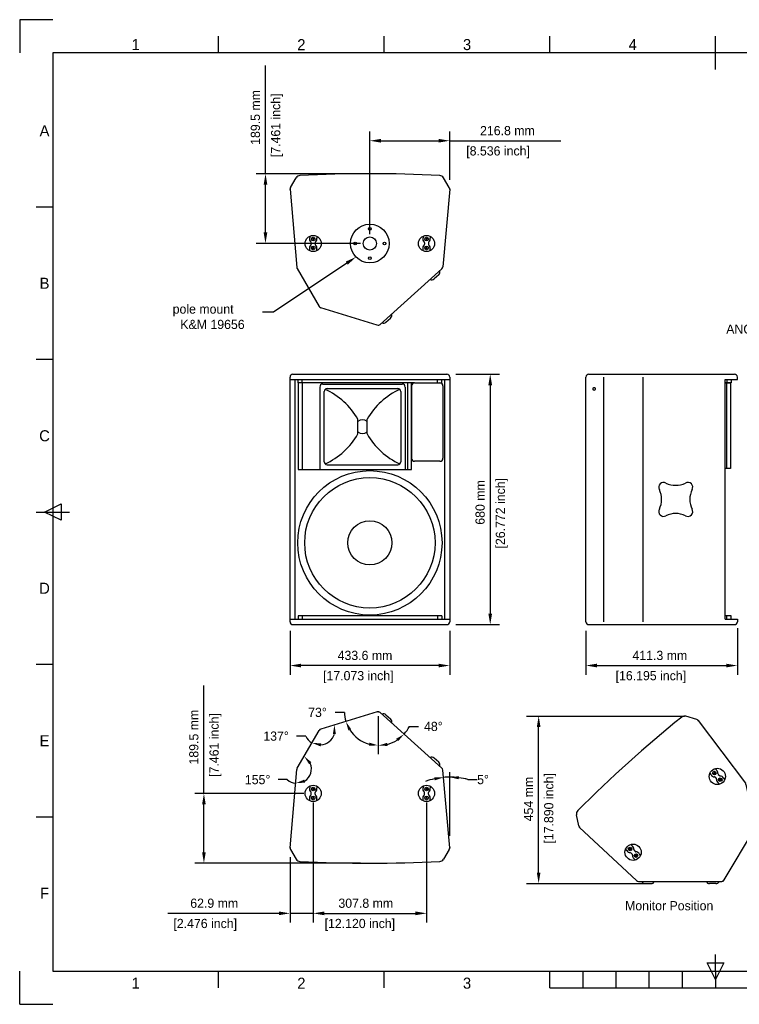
# Model space of a CAD drawing. Extents: x -90 to 3690, y 549 to 3222.
# Tile 1 of 2: x -90 to 1864, y 549 to 3222. Entities that reach past the tile are written whole.
import ezdxf
from ezdxf.enums import TextEntityAlignment as Align

# ---------------------------------------------------------------- set-up
doc = ezdxf.new("R2010")
doc.units = 0
for name, color, linetype in [('KF_CA_1515_6_BOTTOM', 7, 'CONTINUOUS'), ('KF_CA_1515_6_DIM', 1, 'CONTINUOUS'), ('KF_CA_1515_6_FRONT', 7, 'CONTINUOUS'), ('KF_CA_1515_6_SIDE', 7, 'CONTINUOUS'), ('KF_CA_1515_6_TOP', 7, 'CONTINUOUS'), ('KF_FRAME_050', 6, 'CONTINUOUS'), ('KF_FRAME_070', 5, 'CONTINUOUS'), ('KF_FRAME_200', 8, 'CONTINUOUS')]:
    doc.layers.add(name, color=color, linetype=linetype)

# ---------------------------------------------------------------- blocks, each defined once
blk = doc.blocks.new('KF_CA_1515_6_BOTTOM')
at = {"layer": 'KF_CA_1515_6_BOTTOM'}
for p, q in [((-215.7, -37.4), (-199.9, -11.1)), ((215.7, -37.4), (199.9, -11.1)), ((-216.8, -42.2), (-198.2, -254.4)), ((216.8, -42.2), (198.3, -253)), ((-163.4, -169.7), (-163.4, -173.9)), ((-156, -175.4), (-153.9, -177.5)), ((-153.9, -177.5), (-156, -179.6)), ((-151.8, -175.4), (-153.9, -177.5)), ((-153.9, -177.5), (-151.8, -179.6)), ((-144.4, -169.7), (-144.4, -173.9)), ((144.4, -169.7), (144.4, -173.9)), ((151.8, -175.4), (153.9, -177.5)), ((153.9, -177.5), (151.8, -179.6)), ((156, -175.4), (153.9, -177.5)), ((153.9, -177.5), (156, -179.6)), ((163.4, -169.7), (163.4, -173.9)), ((-163.4, -209.3), (-163.4, -205.1)), ((-159.4, -187.3), (-159.4, -191.7)), ((-153.9, -201.5), (-156, -199.4)), ((-156, -203.6), (-153.9, -201.5)), ((-153.9, -201.5), (-151.8, -199.4)), ((-151.8, -203.6), (-153.9, -201.5)), ((-148.4, -187.3), (-148.4, -191.7)), ((-144.4, -209.3), (-144.4, -205.1)), ((144.4, -209.3), (144.4, -205.1)), ((148.4, -187.3), (148.4, -191.7)), ((153.9, -201.5), (151.8, -199.4)), ((151.8, -203.6), (153.9, -201.5)), ((153.9, -201.5), (156, -199.4)), ((156, -203.6), (153.9, -201.5)), ((159.4, -187.3), (159.4, -191.7)), ((163.4, -209.3), (163.4, -205.1)), ((-197.2, -257.7), (-137.9, -360.4)), ((195.7, -258.3), (28, -409.3)), ((187, -274.2), (174.4, -285.6)), ((20.3, -411), (-133.3, -364)), ((43.8, -403.2), (56.4, -391.8))]:
    blk.add_line(p, q, dxfattribs=at)
for centre, radius in [((0, -189.5), 52.5), ((0, -149.5), 3.75), ((-153.9, -189.5), 22), ((-153.9, -177.5), 5), ((-40, -189.5), 3.75), ((0, -189.5), 17.8), ((40, -189.5), 3.75), ((153.9, -189.5), 22), ((153.9, -177.5), 5), ((-153.9, -201.5), 5), ((153.9, -201.5), 5), ((0, -229.5), 3.75)]:
    blk.add_circle(centre, radius, dxfattribs=at)
for centre, radius, start, end in [((-0.1, -3544.3), 3544.3, 86.9285, 93.0695), ((-189.2, -17.6), 12.5, 93.0695, 148.9993), ((189.2, -17.6), 12.5, 30.999, 86.9285), ((-208.8, -41.5), 8, 148.9993, 185.0001), ((208.8, -41.5), 8, 354.9999, 30.999), ((-153.9, -177.5), 10, 164.0576, 229.1678), ((-166.4, -173.9), 3, 344.0576, 0), ((-162.4, -187.3), 3, 0, 49.1678), ((-145.4, -187.3), 3, 130.8322, 180), ((-153.9, -177.5), 10, 310.8322, 15.9424), ((-141.4, -173.9), 3, 180, 195.9424), ((153.9, -177.5), 10, 164.0576, 229.1678), ((141.4, -173.9), 3, 344.0576, 0), ((145.4, -187.3), 3, 0, 49.1678), ((162.4, -187.3), 3, 130.8322, 180), ((153.9, -177.5), 10, 310.8322, 15.9424), ((166.4, -173.9), 3, 180, 195.9424), ((-153.9, -201.5), 10, 130.8322, 195.9424), ((-166.4, -205.1), 3, 0, 15.9424), ((-162.4, -191.7), 3, 310.8322, 0), ((-145.4, -191.7), 3, 180, 229.1678), ((-153.9, -201.5), 10, 344.0576, 49.1678), ((-141.4, -205.1), 3, 164.0576, 180), ((153.9, -201.5), 10, 130.8322, 195.9424), ((141.4, -205.1), 3, 0, 15.9424), ((145.4, -191.7), 3, 310.8322, 0), ((162.4, -191.7), 3, 180, 229.1678), ((153.9, -201.5), 10, 344.0576, 49.1678), ((166.4, -205.1), 3, 164.0576, 180), ((-190.3, -253.7), 8, 185.0001, 209.9999), ((180.3, -266.8), 10, 312, 18.4218), ((190.4, -252.3), 8, 312.0001, 354.9999), ((167.7, -278.2), 10, 245.5782, 312), ((-131, -356.4), 8, 209.9999, 253), ((49.7, -384.4), 10, 312, 18.4218), ((22.7, -403.3), 8, 253, 312.0001), ((37.1, -395.8), 10, 245.5782, 312)]:
    blk.add_arc(centre, radius, start, end, dxfattribs=at)
for p in [(-216.8, -41.5), (216.8, -41.5)]:
    blk.add_point(p, dxfattribs=at)
blk = doc.blocks.new('KF_CA_1515_6_FRONT')
at = {"layer": 'KF_CA_1515_6_FRONT'}
for p, q in [((-208.8, 0), (208.8, 0)), ((-216.8, -672), (-216.8, -8)), ((-216.8, -15), (216.8, -15)), ((-202.5, -665), (-202.5, -15)), ((-195.1, -24), (-195.1, -15)), ((-195.1, -24), (-195.1, -15)), ((121.5, -24), (-195.1, -24)), ((-195.1, -24), (-195.1, -259)), ((-184.1, -24), (-184.1, -15)), ((-184.1, -24), (-184.1, -259)), ((102.5, -24), (102.5, -259)), ((113.5, -259), (113.5, -24)), ((121.5, -24), (190.5, -24)), ((184.1, -24), (184.1, -15)), ((186.1, -24), (195.1, -24)), ((195.1, -24), (195.1, -15)), ((202.5, -15), (202.5, -665)), ((216.8, -8), (216.8, -672)), ((-136, -35), (-136, -251)), ((-136, -35), (-136, -259)), ((-128, -27), (88, -27)), ((-124, -238), (-124, -47)), ((-116, -39), (76, -39)), ((84, -47), (84, -238)), ((96, -35), (96, -251)), ((96, -35), (96, -259)), ((113.5, -32), (113.5, -228.5)), ((198.5, -32), (198.5, -228.5)), ((-32.5, -162.5), (-32.5, -122.5)), ((-7.5, -162.5), (-7.5, -122.5)), ((190.5, -236.5), (121.5, -236.5)), ((-195.1, -259), (113.4, -259)), ((-116, -246), (76, -246)), ((-216.8, -665), (217.6, -665)), ((195.1, -656), (-195.1, -656)), ((-195.1, -656), (-195.1, -665)), ((-184.1, -656), (-184.1, -665)), ((184.1, -656), (184.1, -665)), ((195.1, -656), (195.1, -665)), ((-208.8, -680), (208.8, -680))]:
    blk.add_line(p, q, dxfattribs=at)
for radius in [196, 177, 60]:
    blk.add_circle((0, -458), radius, dxfattribs=at)
for centre, radius, start, end in [((-208.8, -8), 8, 90, 180), ((208.8, -8), 8, 0, 90), ((121.5, -32), 8, 90, 180), ((190.5, -32), 8, 0, 90), ((-128, -35), 8, 90, 180), ((-116, -47), 8, 90, 180), ((-200.6, -217.7), 193.2, 29.52, 65.8849), ((160.6, -217.7), 193.2, 114.1151, 150.48), ((76, -47), 8, 0, 90), ((88, -35), 8, 0, 90), ((-20, -142.5), 18.7, 48.1897, 131.8103), ((-20, -142.5), 18.7, 228.1897, 311.8103), ((-200.6, -67.3), 193.2, 294.1151, 330.48), ((160.6, -67.3), 193.2, 209.52, 245.8849), ((-116, -238), 8, 180, 270), ((76, -238), 8, 270, 0), ((121.5, -228.5), 8, 180, 270), ((190.5, -228.5), 8, 270, 0), ((-208.8, -672), 8, 180, 270), ((208.8, -672), 8, 270, 0)]:
    blk.add_arc(centre, radius, start, end, dxfattribs=at)
blk = doc.blocks.new('KF_CA_1515_6_SIDE')
at = {"layer": 'KF_CA_1515_6_SIDE'}
for p, q in [((-197.7, 0), (197.7, 0)), ((-205.7, -672), (-205.7, -8)), ((-157, -672), (-157, -8)), ((-50.4, -672), (-50.4, -8)), ((172.2, -665), (172.2, -15)), ((172.2, -15), (205.7, -15)), ((189.2, -24), (172.2, -24)), ((189.2, -24), (172.2, -24)), ((172.2, -24), (176.2, -24)), ((176.2, -24), (176.2, -256)), ((176.2, -24), (187.2, -24)), ((177.2, -15), (177.2, -24)), ((187.2, -24), (187.2, -256)), ((189.2, -15), (189.2, -24)), ((205.7, -15), (205.7, -8)), ((187.2, -256), (172.2, -256)), ((189.2, -656), (172.2, -656)), ((172.2, -665), (205.7, -665)), ((177.2, -665), (177.2, -656)), ((189.2, -665), (189.2, -656)), ((205.7, -665), (205.7, -672)), ((-197.7, -680), (197.7, -680))]:
    blk.add_line(p, q, dxfattribs=at)
blk.add_polyline3d([(-183.2, -44, 0), (-183.4, -44, 0), (-183.5, -44, 0), (-183.6, -44, 0), (-183.8, -43.9, 0), (-183.9, -43.9, 0), (-184, -43.8, 0), (-184.1, -43.8, 0), (-184.3, -43.7, 0), (-184.4, -43.6, 0), (-184.5, -43.5, 0), (-184.6, -43.4, 0), (-184.7, -43.3, 0), (-184.8, -43.2, 0), (-184.9, -43.1, 0), (-185, -43, 0), (-185.1, -42.8, 0), (-185.2, -42.7, 0), (-185.3, -42.5, 0), (-185.4, -42.4, 0), (-185.5, -42.2, 0), (-185.5, -42.1, 0), (-185.6, -41.9, 0), (-185.6, -41.7, 0), (-185.7, -41.5, 0), (-185.7, -41.3, 0), (-185.8, -41.2, 0), (-185.8, -41, 0), (-185.9, -40.8, 0), (-185.9, -40.6, 0), (-185.9, -40.4, 0), (-185.9, -40.2, 0), (-185.9, -40, 0), (-185.9, -39.8, 0), (-185.9, -39.6, 0), (-185.9, -39.4, 0), (-185.9, -39.2, 0), (-185.8, -39, 0), (-185.8, -38.8, 0), (-185.7, -38.7, 0), (-185.7, -38.5, 0), (-185.6, -38.3, 0), (-185.6, -38.1, 0), (-185.5, -37.9, 0), (-185.5, -37.8, 0), (-185.4, -37.6, 0), (-185.3, -37.5, 0), (-185.2, -37.3, 0), (-185.1, -37.2, 0), (-185, -37, 0), (-184.9, -36.9, 0), (-184.8, -36.8, 0), (-184.7, -36.7, 0), (-184.6, -36.6, 0), (-184.5, -36.5, 0), (-184.4, -36.4, 0), (-184.3, -36.3, 0), (-184.1, -36.2, 0), (-184, -36.2, 0), (-183.9, -36.1, 0), (-183.8, -36.1, 0), (-183.6, -36, 0), (-183.5, -36, 0), (-183.4, -36, 0), (-183.2, -36, 0), (-183.1, -36, 0), (-183, -36, 0), (-182.8, -36, 0), (-182.7, -36.1, 0), (-182.6, -36.1, 0), (-182.5, -36.2, 0), (-182.3, -36.2, 0), (-182.2, -36.3, 0), (-182.1, -36.4, 0), (-182, -36.5, 0), (-181.9, -36.6, 0), (-181.7, -36.7, 0), (-181.6, -36.8, 0), (-181.5, -36.9, 0), (-181.4, -37, 0), (-181.3, -37.2, 0), (-181.2, -37.3, 0), (-181.2, -37.5, 0), (-181.1, -37.6, 0), (-181, -37.8, 0), (-180.9, -37.9, 0), (-180.9, -38.1, 0), (-180.8, -38.3, 0), (-180.8, -38.5, 0), (-180.7, -38.7, 0), (-180.7, -38.8, 0), (-180.6, -39, 0), (-180.6, -39.2, 0), (-180.6, -39.4, 0), (-180.6, -39.6, 0), (-180.6, -39.8, 0), (-180.6, -40, 0), (-180.6, -40.2, 0), (-180.6, -40.4, 0), (-180.6, -40.6, 0), (-180.6, -40.8, 0), (-180.6, -41, 0), (-180.7, -41.2, 0), (-180.7, -41.3, 0), (-180.8, -41.5, 0), (-180.8, -41.7, 0), (-180.9, -41.9, 0), (-180.9, -42.1, 0), (-181, -42.2, 0), (-181.1, -42.4, 0), (-181.2, -42.5, 0), (-181.2, -42.7, 0), (-181.3, -42.8, 0), (-181.4, -43, 0), (-181.5, -43.1, 0), (-181.6, -43.2, 0), (-181.7, -43.3, 0), (-181.9, -43.4, 0), (-182, -43.5, 0), (-182.1, -43.6, 0), (-182.2, -43.7, 0), (-182.3, -43.8, 0), (-182.5, -43.8, 0), (-182.6, -43.9, 0), (-182.7, -43.9, 0), (-182.8, -44, 0), (-183, -44, 0), (-183.1, -44, 0), (-183.2, -44, 0)], dxfattribs=at)
for centre, radius, start, end in [((-197.7, -8), 8, 90, 180), ((197.7, -8), 8, 0, 90), ((5, -306.8), 13, 58.6012, 211.4006), ((71.5, -306.8), 13, 328.6012, 121.4006), ((-62.2, -340), 62, 334.7358, 25.264), ((38.2, -239.6), 62, 244.7358, 295.264), ((138.6, -340), 62, 154.7358, 205.264), ((5, -373.2), 13, 148.6012, 301.4006), ((71.5, -373.2), 13, 238.6013, 31.4006), ((38.2, -440.4), 62, 64.7358, 115.264), ((-197.7, -672), 8, 180, 270), ((197.7, -672), 8, 270, 0)]:
    blk.add_arc(centre, radius, start, end, dxfattribs=at)
blk = doc.blocks.new('KF_CA_1515_6_TOP')
at = {"layer": 'KF_CA_1515_6_TOP'}
for p, q in [((20.3, 411), (-133.3, 364)), ((195.7, 258.3), (28, 409.3)), ((43.8, 403.2), (56.4, 391.8)), ((-197.2, 257.7), (-137.9, 360.4)), ((187, 274.2), (174.4, 285.6)), ((-216.8, 42.2), (-198.2, 254.4)), ((216.8, 42.2), (198.3, 253)), ((-163.4, 209.3), (-163.4, 205.1)), ((-159.4, 187.3), (-159.4, 191.7)), ((-156, 203.6), (-153.9, 201.5)), ((-153.9, 201.5), (-156, 199.4)), ((-151.8, 203.6), (-153.9, 201.5)), ((-153.9, 201.5), (-151.8, 199.4)), ((-148.4, 187.3), (-148.4, 191.7)), ((-144.4, 209.3), (-144.4, 205.1)), ((144.4, 209.3), (144.4, 205.1)), ((148.4, 187.3), (148.4, 191.7)), ((151.8, 203.6), (153.9, 201.5)), ((153.9, 201.5), (151.8, 199.4)), ((156, 203.6), (153.9, 201.5)), ((153.9, 201.5), (156, 199.4)), ((159.4, 187.3), (159.4, 191.7)), ((163.4, 209.3), (163.4, 205.1)), ((-163.4, 169.7), (-163.4, 173.9)), ((-153.9, 177.5), (-156, 179.6)), ((-156, 175.4), (-153.9, 177.5)), ((-153.9, 177.5), (-151.8, 179.6)), ((-151.8, 175.4), (-153.9, 177.5)), ((-144.4, 169.7), (-144.4, 173.9)), ((144.4, 169.7), (144.4, 173.9)), ((153.9, 177.5), (151.8, 179.6)), ((151.8, 175.4), (153.9, 177.5)), ((153.9, 177.5), (156, 179.6)), ((156, 175.4), (153.9, 177.5)), ((163.4, 169.7), (163.4, 173.9)), ((-215.7, 37.4), (-199.9, 11.1)), ((215.7, 37.4), (199.9, 11.1))]:
    blk.add_line(p, q, dxfattribs=at)
for centre, radius in [((-153.9, 189.5), 22), ((-153.9, 201.5), 5), ((153.9, 189.5), 22), ((153.9, 201.5), 5), ((-153.9, 177.5), 5), ((153.9, 177.5), 5)]:
    blk.add_circle(centre, radius, dxfattribs=at)
for centre, radius, start, end in [((22.7, 403.3), 8, 47.9999, 107), ((37.1, 395.8), 10, 48, 114.4218), ((49.7, 384.4), 10, 341.5782, 48), ((-131, 356.4), 8, 107, 150.0001), ((167.7, 278.2), 10, 48, 114.4218), ((180.3, 266.8), 10, 341.5782, 48), ((-190.3, 253.7), 8, 150.0001, 174.9999), ((190.4, 252.3), 8, 5.0001, 47.9999), ((-153.9, 201.5), 10, 164.0576, 229.1678), ((-166.4, 205.1), 3, 344.0576, 0), ((-162.4, 191.7), 3, 0, 49.1678), ((-162.4, 187.3), 3, 310.8322, 0), ((-145.4, 191.7), 3, 130.8322, 180), ((-145.4, 187.3), 3, 180, 229.1678), ((-153.9, 201.5), 10, 310.8322, 15.9424), ((-141.4, 205.1), 3, 180, 195.9424), ((153.9, 201.5), 10, 164.0576, 229.1678), ((141.4, 205.1), 3, 344.0576, 0), ((145.4, 191.7), 3, 0, 49.1678), ((145.4, 187.3), 3, 310.8322, 0), ((162.4, 191.7), 3, 130.8322, 180), ((162.4, 187.3), 3, 180, 229.1678), ((153.9, 201.5), 10, 310.8322, 15.9424), ((166.4, 205.1), 3, 180, 195.9424), ((-153.9, 177.5), 10, 130.8322, 195.9424), ((-166.4, 173.9), 3, 0, 15.9424), ((-153.9, 177.5), 10, 344.0576, 49.1678), ((-141.4, 173.9), 3, 164.0576, 180), ((153.9, 177.5), 10, 130.8322, 195.9424), ((141.4, 173.9), 3, 0, 15.9424), ((153.9, 177.5), 10, 344.0576, 49.1678), ((166.4, 173.9), 3, 164.0576, 180), ((-208.8, 41.5), 8, 174.9999, 211.0007), ((208.8, 41.5), 8, 329.001, 5.0001), ((-189.2, 17.6), 12.5, 211.0007, 266.9305), ((-0.1, 3544.3), 3544.3, 266.9305, 273.0715), ((189.2, 17.6), 12.5, 273.0715, 329.001)]:
    blk.add_arc(centre, radius, start, end, dxfattribs=at)
for p in [(22.7, 411.3), (-216.8, 41.5), (216.8, 41.5)]:
    blk.add_point(p, dxfattribs=at)
blk = doc.blocks.new('KF_CA_1515_6_LAYOUT')
at = {"layer": 'KF_FRAME_050'}
for p, q in [((540, 2583), (540, 2628)), ((990, 2583), (990, 2628)), ((1440, 2583), (1440, 2628)), ((1890, 2538), (1890, 2628)), ((90, 2164.5), (45, 2164.5)), ((90, 1750.5), (45, 1750.5)), ((67.5, 1336.5), (112.5, 1359)), ((112.5, 1359), (112.5, 1314)), ((45, 1336.5), (135, 1336.5)), ((112.5, 1314), (67.5, 1336.5)), ((90, 922.5), (45, 922.5)), ((90, 508.5), (45, 508.5)), ((1890, 90), (1890, 135)), ((1867.5, 112.5), (1912.5, 112.5)), ((1890, 67.5), (1867.5, 112.5)), ((1912.5, 112.5), (1890, 67.5)), ((540, 45), (540, 90)), ((990, 45), (990, 90)), ((1440, 45), (1440, 90)), ((1530, 45), (1530, 90)), ((1620, 45), (1620, 90)), ((1710, 45), (1710, 90)), ((1800, 45), (1800, 90)), ((1890, 90), (1890, 45)), ((1440, 45), (2340, 45))]:
    blk.add_line(p, q, dxfattribs=at)
at = {"layer": 'KF_FRAME_070'}
for p, q in [((3690, 2583), (90, 2583)), ((90, 2583), (90, 90)), ((90, 90), (3690, 90))]:
    blk.add_line(p, q, dxfattribs=at)
at = {"layer": 'KF_FRAME_200'}
for p, q in [((90, 2673), (0, 2673)), ((0, 2673), (0, 2583)), ((0, 0), (0, 90)), ((0, 0), (90, 0))]:
    blk.add_line(p, q, dxfattribs=at)
at = {"layer": 'KF_FRAME_050'}
for s, p in [('1', (315, 2605.5)), ('2', (765, 2605.5)), ('3', (1215, 2605.5)), ('4', (1665, 2605.5)), ('A', (67.5, 2371.5)), ('B', (67.5, 1957.5)), ('C', (67.5, 1543.5)), ('D', (67.5, 1129.5)), ('E', (67.5, 715.5)), ('F', (67.5, 301.5)), ('1', (315, 57.5)), ('2', (765, 57.5)), ('3', (1215, 57.5))]:
    blk.add_text(s, height=30, dxfattribs=at).set_placement(p, align=Align.MIDDLE)

msp = doc.modelspace()

# ---------------------------------------------------------------- linework, layer by layer
at = {"layer": 'KF_CA_1515_6_DIM'}
for p, q in [((577.5, 2803.8), (577.5, 3097.2)), ((860.9, 2639.3), (860.9, 2918.3)), ((1077.7, 2787.3), (1077.7, 2918.3)), ((890.9, 2893.3), (1047.7, 2893.3)), ((1077.7, 2893.3), (1379.4, 2893.3)), ((835.9, 2803.8), (552.5, 2803.8)), ((577.5, 2644.3), (577.5, 2773.8)), ((835.9, 2614.3), (552.5, 2614.3)), ((798.3, 2561.1), (599.6, 2428)), ((599.6, 2428), (569.6, 2428)), ((1094.7, 2259.7), (1212.8, 2259.7)), ((1187.8, 2229.7), (1187.8, 1609.7)), ((1094.7, 1579.7), (1212.8, 1579.7)), ((644.1, 1562.7), (644.1, 1443.6)), ((1077.7, 1562.7), (1077.7, 1443.6)), ((1447.6, 1562.7), (1447.6, 1443.6)), ((1858.9, 1569.7), (1858.9, 1443.6)), ((1047.7, 1468.6), (674.1, 1468.6)), ((1477.6, 1468.6), (1828.9, 1468.6)), ((410.3, 1121.4), (410.3, 1414.8)), ((791.8, 1341.5), (766.8, 1341.5)), ((883.6, 1331.2), (883.6, 1228.3)), ((1286.5, 1331.6), (1715.8, 1331.6)), ((968.1, 1303.3), (993.1, 1303.3)), ((1319.3, 906.6), (1319.3, 1301.6)), ((686.6, 1277), (661.6, 1277)), ((1077.7, 1006.2), (1077.7, 1179.4)), ((636.5, 1159), (611.5, 1159)), ((1127.3, 1159), (1152.3, 1159)), ((682, 1121.4), (385.3, 1121.4)), ((707, 1096.4), (707, 770.9)), ((707, 1096.4), (707, 770.9)), ((1014.8, 1096.4), (1014.8, 770.9)), ((410.3, 961.9), (410.3, 1091.4)), ((644.1, 948.5), (644.1, 770.9)), ((835.9, 931.9), (385.3, 931.9)), ((1286.5, 876.6), (1607.8, 876.6)), ((614.1, 795.9), (312.4, 795.9)), ((707, 795.9), (644.1, 795.9)), ((737, 795.9), (767, 795.9)), ((737, 795.9), (984.8, 795.9))]:
    msp.add_line(p, q, dxfattribs=at)
for centre, radius, start, end in [((883.6, 1343.7), 91.8, 181.3534, 197), ((883.6, 1343.7), 91.8, 212.6466, 254.3534), ((883.6, 1346.1), 94.8, 318, 333.1544), ((724.6, 1295), 42, 205.3861, 240.0001), ((724.6, 1295), 42, 274.6141, 342.386), ((883.6, 1346.1), 94.8, 285.1544, 302.8456), ((662.8, 1188.1), 39.3, 302.0906, 22.9094), ((662.8, 1188.1), 39.3, 227.9093, 264.9999), ((1077.7, 973.5), 192.1, 102.4541, 109.917), ((1077.7, 973.5), 192.1, 90, 94.9912), ((1077.7, 973.5), 192.1, 75.0423, 90), ((1077.7, 973.5), 192.1, 75.0742, 82.5371)]:
    msp.add_arc(centre, radius, start, end, dxfattribs=at)
for points in [[(890.9, 2898.3), (890.9, 2888.3), (860.9, 2893.3)], [(1047.7, 2898.3), (1047.7, 2888.3), (1077.7, 2893.3)], [(572.5, 2773.8), (582.5, 2773.8), (577.5, 2803.8)], [(572.5, 2644.3), (582.5, 2644.3), (577.5, 2614.3)], [(795.5, 2565.2), (823.2, 2577.8), (801.1, 2556.9)], [(1182.8, 2229.7), (1192.8, 2229.7), (1187.8, 2259.7)], [(1182.8, 1609.7), (1192.8, 1609.7), (1187.8, 1579.7)], [(674.1, 1473.6), (674.1, 1463.6), (644.1, 1468.6)], [(1047.7, 1473.6), (1047.7, 1463.6), (1077.7, 1468.6)], [(1477.6, 1473.6), (1477.6, 1463.6), (1447.6, 1468.6)], [(1828.9, 1473.6), (1828.9, 1463.6), (1858.9, 1468.6)], [(802.5, 1292.4), (810, 1295.9), (795.7, 1316.8)], [(1314.3, 1301.6), (1324.3, 1301.6), (1319.3, 1331.6)], [(760.4, 1282.4), (768.8, 1282.3), (764.7, 1307.3)], [(727, 1249.1), (728.9, 1257.2), (703.5, 1258.7)], [(859.4, 1259.4), (858.2, 1251.1), (883.6, 1251.8)], [(908.9, 1250.4), (907.8, 1258.7), (883.6, 1251.3)], [(932.3, 1269.6), (937.7, 1263.2), (954, 1282.6)], [(695.9, 1200.7), (702.1, 1206.2), (682.5, 1222.2)], [(684.7, 1150.8), (682.7, 1158.9), (659.4, 1149)], [(1035.7, 1165.1), (1036.9, 1156.9), (1061, 1164.8)], [(1102.4, 1159.8), (1102.9, 1168.1), (1077.7, 1165.5)], [(405.3, 1091.4), (415.3, 1091.4), (410.3, 1121.4)], [(405.3, 961.9), (415.3, 961.9), (410.3, 931.9)], [(1314.3, 906.6), (1324.3, 906.6), (1319.3, 876.6)], [(614.1, 800.9), (614.1, 790.9), (644.1, 795.9)], [(737, 800.9), (737, 790.9), (707, 795.9)], [(737, 800.9), (737, 790.9), (707, 795.9)], [(984.8, 800.9), (984.8, 790.9), (1014.8, 795.9)]]:
    msp.add_solid(points, dxfattribs=at)

# ---------------------------------------------------------------- block references
at = {"layer": 'KF_CA_1515_6_BOTTOM'}
msp.add_blockref('KF_CA_1515_6_BOTTOM', (860.9, 2803.8), dxfattribs=at)
at = {"layer": 'KF_CA_1515_6_DIM'}
msp.add_blockref('KF_CA_1515_6_LAYOUT', (-90.1, 548.9), dxfattribs=at)
at = {"layer": 'KF_CA_1515_6_FRONT'}
msp.add_blockref('KF_CA_1515_6_FRONT', (860.9, 2259.7), dxfattribs=at)
at = {"layer": 'KF_CA_1515_6_SIDE'}
msp.add_blockref('KF_CA_1515_6_SIDE', (1653.3, 2259.7), dxfattribs=at)
at = {"layer": 'KF_CA_1515_6_TOP'}
msp.add_blockref('KF_CA_1515_6_TOP', (860.9, 931.9), dxfattribs=at)
at = {"layer": 'KF_CA_1515_6_TOP', "rotation": 222}
msp.add_blockref('KF_CA_1515_6_TOP', (1563.3, 1205.5), dxfattribs=at)

# ---------------------------------------------------------------- texts
at = {"layer": 'KF_CA_1515_6_DIM'}
for s, p in [('189.5 mm', (562.5, 2882.2)), ('[7.461 inch]', (617.5, 2848.8)), ('[26.772 inch]', (1227.8, 1786.4)), ('680 mm', (1172.8, 1850.9)), ('189.5 mm', (395.3, 1199.8)), ('[7.461 inch]', (450.3, 1166.4)), ('[17.890 inch]', (1359.3, 985.2)), ('454 mm', (1304.3, 1045.7))]:
    msp.add_text(s, height=25, rotation=90, dxfattribs=at).set_placement(p)
for s, p in [('216.8 mm', (1160.2, 2908.3)), ('[8.536 inch]', (1122.7, 2853.3)), ('pole mount', (325.4, 2423.9)), ('K&M 19656', (346.2, 2382.2)), ('ANCRA Jungfalk  ', (1828.7, 2369.3)), ('433.6 mm', (773.4, 1483.6)), ('411.3 mm', (1574.1, 1483.6)), ('[17.073 inch]', (733.8, 1428.6)), ('[16.195 inch]', (1528.3, 1428.6)), ('73°', (693.4, 1329)), ('48°', (1008.1, 1290.8)), ('137°', (571.6, 1264.5)), ('155°', (521.5, 1146.5)), ('5°', (1152.3, 1146.5)), ('62.9 mm', (373.2, 810.9)), ('307.8 mm', (775.5, 810.9)), ('Monitor Position', (1554, 804.1)), ('[2.476 inch]', (327.4, 755.9)), ('[12.120 inch]', (738, 755.9))]:
    msp.add_text(s, height=25, dxfattribs=at).set_placement(p)

doc.saveas('drawing.dxf')
